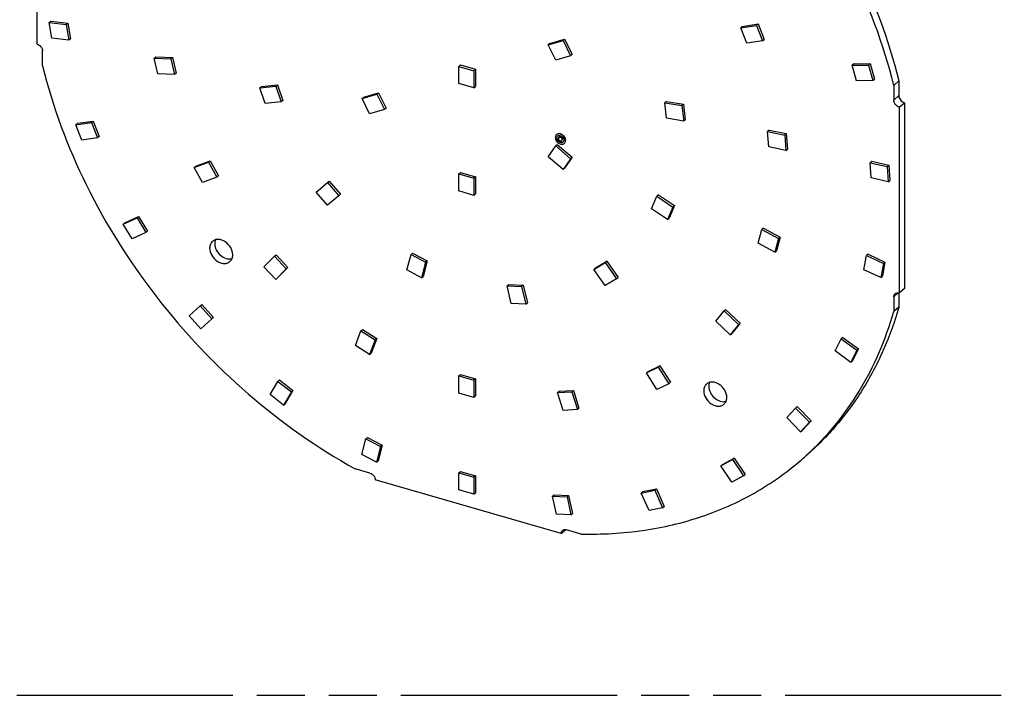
# Model space of a CAD drawing. Header units: millimetres. Extents: x 0 to 210, y 0 to 297.
# Tile 4 of 7: x 81 to 121, y 208 to 235. Entities that reach past the tile are written whole.
import ezdxf

# ---------------------------------------------------------------- set-up
doc = ezdxf.new("R2010")
doc.units = ezdxf.units.MM
doc.header["$LTSCALE"] = 19.36
doc.linetypes.add('PHANTOM', pattern=[0.8, 0.45, -0.05, 0.1, -0.05, 0.1, -0.05])
doc.layers.get('0').update_dxf_attribs({"linetype": 'CONTINUOUS'})
doc.layers.add('DEFAULT_3', color=7, linetype='PHANTOM')

msp = doc.modelspace()

# ---------------------------------------------------------------- linework, layer by layer
at = {"color": 7, "linetype": 'Continuous'}
for p, q in [((81.92914, 233.92175), (81.92914, 241.41286)), ((82.41576, 234.78712), (82.48076, 234.84341)), ((82.52106, 234.15972), (82.41576, 234.78712)), ((82.41576, 234.78712), (83.09804, 234.7105)), ((82.48076, 234.84341), (83.16304, 234.76679)), ((83.09804, 234.7105), (83.16304, 234.76679)), ((83.09804, 234.7105), (83.20334, 234.0831)), ((83.16304, 234.76679), (83.26834, 234.13939)), ((110.28766, 234.58165), (110.92212, 234.67682)), ((110.35266, 234.63794), (110.28766, 234.58165)), ((110.35266, 234.63794), (110.98712, 234.73311)), ((110.92212, 234.67682), (110.98712, 234.73311)), ((110.92212, 234.67682), (111.16565, 234.05136)), ((110.98712, 234.73311), (111.23065, 234.10766)), ((110.53119, 233.95619), (110.28766, 234.58165)), ((83.20334, 234.0831), (82.52106, 234.15972)), ((83.26834, 234.13939), (83.20334, 234.0831)), ((102.52556, 233.89372), (103.12556, 234.06692)), ((102.59056, 233.95001), (102.52556, 233.89372)), ((102.82866, 233.28122), (102.52556, 233.89372)), ((102.59056, 233.95001), (103.19056, 234.12322)), ((103.12556, 234.06692), (103.19056, 234.12322)), ((103.12556, 234.06692), (103.42866, 233.45442)), ((103.19056, 234.12322), (103.49366, 233.51072)), ((111.16565, 234.05136), (110.53119, 233.95619)), ((111.16565, 234.05136), (111.23065, 234.10766)), ((82.14023, 233.04719), (82.14023, 233.64974)), ((86.64382, 233.34998), (86.70882, 233.40627)), ((86.70882, 233.40627), (87.38044, 233.38248)), ((103.42866, 233.45442), (102.82866, 233.28122)), ((103.42866, 233.45442), (103.49366, 233.51072)), ((86.79265, 232.71935), (86.64382, 233.34998)), ((86.64382, 233.34998), (87.31544, 233.32618)), ((87.31544, 233.32618), (87.38044, 233.38248)), ((87.31544, 233.32618), (87.46426, 232.69556)), ((87.38044, 233.38248), (87.52926, 232.75185)), ((98.924, 233.02545), (98.989, 233.08174)), ((98.924, 232.33263), (98.924, 233.02545)), ((98.924, 233.02545), (99.53022, 232.85045)), ((98.989, 233.08174), (99.59522, 232.90674)), ((114.84455, 233.12868), (114.77955, 233.07239)), ((114.77955, 233.07239), (115.44329, 233.07941)), ((114.95334, 232.44145), (114.77955, 233.07239)), ((114.84455, 233.12868), (115.50829, 233.1357)), ((115.44329, 233.07941), (115.50829, 233.1357)), ((115.44329, 233.07941), (115.61708, 232.44847)), ((115.50829, 233.1357), (115.68208, 232.50476)), ((87.46426, 232.69556), (86.79265, 232.71935)), ((87.52926, 232.75185), (87.46426, 232.69556)), ((99.59522, 232.90674), (99.53022, 232.85045)), ((99.53022, 232.85045), (99.53022, 232.15763)), ((99.59522, 232.90674), (99.59522, 232.21392)), ((90.90033, 232.1627), (91.54816, 232.22128)), ((90.90033, 232.1627), (90.96533, 232.21899)), ((90.96533, 232.21899), (91.61316, 232.27758)), ((91.54816, 232.22128), (91.61316, 232.27758)), ((91.54816, 232.22128), (91.76306, 231.5924)), ((91.61316, 232.27758), (91.82806, 231.64869)), ((99.53022, 232.15763), (98.924, 232.33263)), ((99.53022, 232.15763), (99.59522, 232.21392)), ((115.61708, 232.44847), (114.95334, 232.44145)), ((115.61708, 232.44847), (115.68208, 232.50476)), ((116.45649, 232.2593), (116.66274, 232.43792)), ((116.45649, 232.2593), (116.45649, 231.66762)), ((116.66274, 232.43792), (116.66274, 231.84624)), ((91.11523, 231.53381), (90.90033, 232.1627)), ((95.02556, 231.72865), (95.62556, 231.90186)), ((95.09056, 231.78495), (95.69056, 231.95815)), ((95.62556, 231.90186), (95.69056, 231.95815)), ((95.62556, 231.90186), (95.92867, 231.28936)), ((95.69056, 231.95815), (95.99367, 231.34565)), ((91.76306, 231.5924), (91.11523, 231.53381)), ((91.82806, 231.64869), (91.76306, 231.5924)), ((95.02556, 231.72865), (95.09056, 231.78495)), ((95.32867, 231.11615), (95.02556, 231.72865)), ((107.29391, 231.61464), (107.22891, 231.55835)), ((107.22891, 231.55835), (107.91668, 231.4433)), ((107.30196, 230.93546), (107.22891, 231.55835)), ((107.29391, 231.61464), (107.98168, 231.4996)), ((107.91668, 231.4433), (107.98168, 231.4996)), ((107.91668, 231.4433), (107.98973, 230.82041)), ((107.98168, 231.4996), (108.05473, 230.87671)), ((116.67841, 231.38161), (116.88466, 231.56023)), ((116.88466, 231.56023), (116.88466, 224.0695)), ((95.92867, 231.28936), (95.32867, 231.11615)), ((95.99367, 231.34565), (95.92867, 231.28936)), ((116.67841, 231.38161), (116.67841, 223.89089)), ((83.48158, 230.67454), (84.11773, 230.76533)), ((83.48158, 230.67454), (83.54658, 230.73083)), ((83.7217, 230.04859), (83.48158, 230.67454)), ((83.54658, 230.73083), (84.18273, 230.82162)), ((84.11773, 230.76533), (84.18273, 230.82162)), ((84.11773, 230.76533), (84.35785, 230.13938)), ((84.18273, 230.82162), (84.42285, 230.19567)), ((107.98973, 230.82041), (107.30196, 230.93546)), ((107.98973, 230.82041), (108.05473, 230.87671)), ((102.86277, 230.27839), (102.86527, 230.28056)), ((111.4361, 230.4548), (111.3711, 230.3985)), ((111.3711, 230.3985), (112.06154, 230.25653)), ((111.42127, 229.77988), (111.3711, 230.3985)), ((111.4361, 230.4548), (112.12654, 230.31282)), ((112.06154, 230.25653), (112.12654, 230.31282)), ((112.06154, 230.25653), (112.11171, 229.63791)), ((112.12654, 230.31282), (112.17671, 229.6942)), ((84.35785, 230.13938), (83.7217, 230.04859)), ((84.42285, 230.19567), (84.35785, 230.13938)), ((102.89366, 229.87879), (102.82866, 229.8225)), ((102.89366, 229.87879), (103.49366, 229.35918)), ((102.96097, 230.165), (102.96347, 230.16717)), ((103.07554, 230.03272), (103.07804, 230.03488)), ((103.17374, 229.91933), (103.17624, 229.92149)), ((102.52556, 229.385), (102.82866, 229.8225)), ((102.82866, 229.8225), (103.42866, 229.30289)), ((112.11171, 229.63791), (111.42127, 229.77988)), ((112.11171, 229.63791), (112.17671, 229.6942)), ((88.259, 228.95336), (88.83899, 229.16489)), ((88.324, 229.00965), (88.90399, 229.22119)), ((88.83899, 229.16489), (88.90399, 229.22119)), ((88.83899, 229.16489), (89.17058, 228.56168)), ((88.90399, 229.22119), (89.23558, 228.61797)), ((103.12556, 228.86539), (102.52556, 229.385)), ((103.42866, 229.30289), (103.12556, 228.86539)), ((103.49366, 229.35918), (103.19056, 228.92168)), ((103.42866, 229.30289), (103.49366, 229.35918)), ((115.57148, 229.19971), (115.50648, 229.14342)), ((115.50648, 229.14342), (116.19813, 228.98402)), ((115.54171, 228.52806), (115.50648, 229.14342)), ((115.57148, 229.19971), (116.26313, 229.04031)), ((116.19813, 228.98402), (116.26313, 229.04031)), ((116.26313, 229.04031), (116.29836, 228.42495)), ((88.259, 228.95336), (88.324, 229.00965)), ((88.59059, 228.35015), (88.259, 228.95336)), ((98.924, 228.69532), (98.989, 228.75162)), ((98.924, 228.69532), (99.53022, 228.52032)), ((98.924, 228.0025), (98.924, 228.69532)), ((98.989, 228.75162), (99.59522, 228.57662)), ((103.12556, 228.86539), (103.19056, 228.92168)), ((116.19813, 228.98402), (116.23336, 228.36866)), ((89.17058, 228.56168), (88.59059, 228.35015)), ((89.23558, 228.61797), (89.17058, 228.56168)), ((93.17327, 227.95871), (93.63253, 228.34486)), ((93.63253, 228.34486), (93.69753, 228.40115)), ((93.63253, 228.34486), (94.08642, 227.81198)), ((93.69753, 228.40115), (94.15142, 227.86827)), ((99.59522, 228.57662), (99.53022, 228.52032)), ((99.53022, 228.52032), (99.53022, 227.8275)), ((99.59522, 228.57662), (99.59522, 227.8838)), ((116.23336, 228.36866), (115.54171, 228.52806)), ((116.23336, 228.36866), (116.29836, 228.42495)), ((93.62716, 227.42583), (93.17327, 227.95871)), ((94.15142, 227.86827), (94.08642, 227.81198)), ((99.53022, 227.8275), (98.924, 228.0025)), ((99.53022, 227.8275), (99.59522, 227.8838)), ((106.97106, 227.84413), (106.90606, 227.78784)), ((106.97106, 227.84413), (107.61889, 227.41152)), ((94.08642, 227.81198), (93.62716, 227.42583)), ((106.69117, 227.28302), (106.90606, 227.78784)), ((106.90606, 227.78784), (107.55389, 227.35523)), ((107.339, 226.85042), (106.69117, 227.28302)), ((107.55389, 227.35523), (107.339, 226.85042)), ((107.61889, 227.41152), (107.404, 226.90671)), ((107.55389, 227.35523), (107.61889, 227.41152)), ((85.39506, 226.66694), (85.95083, 226.92017)), ((85.39506, 226.66694), (85.46006, 226.72323)), ((85.75702, 226.07616), (85.39506, 226.66694)), ((85.46006, 226.72323), (86.01583, 226.97647)), ((85.95083, 226.92017), (86.01583, 226.97647)), ((85.95083, 226.92017), (86.31279, 226.32939)), ((86.01583, 226.97647), (86.37779, 226.38568)), ((107.339, 226.85042), (107.404, 226.90671)), ((86.31279, 226.32939), (85.75702, 226.07616)), ((86.37779, 226.38568), (86.31279, 226.32939)), ((110.98996, 225.90427), (111.13879, 226.44898)), ((111.20379, 226.50527), (111.13879, 226.44898)), ((111.13879, 226.44898), (111.8104, 226.08501)), ((111.20379, 226.50527), (111.8754, 226.1413)), ((111.66158, 225.54031), (110.98996, 225.90427)), ((111.8104, 226.08501), (111.66158, 225.54031)), ((111.8754, 226.1413), (111.72658, 225.5966)), ((111.8104, 226.08501), (111.8754, 226.1413)), ((96.9967, 225.44541), (97.0617, 225.5017)), ((97.0617, 225.5017), (97.65033, 225.18683)), ((111.66158, 225.54031), (111.72658, 225.5966)), ((91.06361, 224.95031), (91.48908, 225.37427)), ((91.48908, 225.37427), (91.55408, 225.43057)), ((91.48908, 225.37427), (91.96752, 224.86388)), ((91.55408, 225.43057), (92.03252, 224.92017)), ((96.83105, 224.8205), (96.9967, 225.44541)), ((96.9967, 225.44541), (97.58533, 225.13054)), ((97.58533, 225.13054), (97.41968, 224.50563)), ((97.65033, 225.18683), (97.48468, 224.56192)), ((97.65033, 225.18683), (97.58533, 225.13054)), ((104.3678, 224.844), (104.82169, 225.11483)), ((104.4328, 224.90029), (104.88669, 225.17112)), ((104.88669, 225.17112), (104.82169, 225.11483)), ((104.82169, 225.11483), (105.28095, 224.46352)), ((104.88669, 225.17112), (105.34595, 224.51982)), ((115.25088, 224.83177), (115.35618, 225.39838)), ((115.42118, 225.45467), (115.35618, 225.39838)), ((115.35618, 225.39838), (116.03847, 225.08108)), ((115.42118, 225.45467), (116.10347, 225.13737)), ((116.03847, 225.08108), (115.93317, 224.51447)), ((116.10347, 225.13737), (115.99817, 224.57076)), ((116.03847, 225.08108), (116.10347, 225.13737)), ((91.54206, 224.43991), (91.06361, 224.95031)), ((91.96752, 224.86388), (91.54206, 224.43991)), ((92.03252, 224.92017), (91.60706, 224.4962)), ((92.03252, 224.92017), (91.96752, 224.86388)), ((97.41968, 224.50563), (96.83105, 224.8205)), ((104.3678, 224.844), (104.4328, 224.90029)), ((104.82706, 224.1927), (104.3678, 224.844)), ((115.93317, 224.51447), (115.25088, 224.83177)), ((91.54206, 224.43991), (91.60706, 224.4962)), ((97.41968, 224.50563), (97.48468, 224.56192)), ((105.28095, 224.46352), (104.82706, 224.1927)), ((105.28095, 224.46352), (105.34595, 224.51982)), ((115.93317, 224.51447), (115.99817, 224.57076)), ((100.86889, 224.18266), (100.93389, 224.23895)), ((100.86889, 224.18266), (101.45752, 224.15768)), ((101.03454, 223.46211), (100.86889, 224.18266)), ((100.93389, 224.23895), (101.52252, 224.21397)), ((101.52252, 224.21397), (101.45752, 224.15768)), ((101.45752, 224.15768), (101.62318, 223.43713)), ((101.52252, 224.21397), (101.68818, 223.49343)), ((116.45649, 223.74112), (116.63808, 223.89837)), ((116.66274, 223.89438), (116.66274, 223.31956)), ((116.88466, 224.06951), (116.67841, 223.89089)), ((101.62318, 223.43713), (101.68818, 223.49343)), ((116.45649, 223.74112), (116.45649, 223.14094)), ((88.05518, 222.97637), (88.50056, 223.37848)), ((88.50056, 223.37848), (88.56556, 223.43478)), ((88.50056, 223.37848), (88.96492, 222.85473)), ((88.56556, 223.43478), (89.02992, 222.91102)), ((101.62318, 223.43713), (101.03454, 223.46211)), ((109.28364, 222.75554), (109.61523, 223.16731)), ((109.68023, 223.2236), (109.61523, 223.16731)), ((109.61523, 223.16731), (110.19522, 222.62092)), ((109.68023, 223.2236), (110.26022, 222.67721)), ((116.66274, 223.31956), (116.45649, 223.14094)), ((88.51953, 222.45261), (88.05518, 222.97637)), ((88.96492, 222.85473), (88.51953, 222.45261)), ((89.02992, 222.91102), (88.96492, 222.85473)), ((109.86363, 222.20915), (109.28364, 222.75554)), ((94.75225, 221.77651), (94.97711, 222.3669)), ((94.97711, 222.3669), (95.04211, 222.4232)), ((94.97711, 222.3669), (95.55051, 222.00462)), ((95.04211, 222.4232), (95.61551, 222.06091)), ((110.19522, 222.62092), (109.86363, 222.20915)), ((110.26022, 222.67721), (109.92863, 222.26544)), ((110.19522, 222.62092), (110.26022, 222.67721)), ((95.55051, 222.00462), (95.32564, 221.41422)), ((95.61551, 222.06091), (95.39064, 221.47051)), ((95.61551, 222.06091), (95.55051, 222.00462)), ((109.86363, 222.20915), (109.92863, 222.26544)), ((114.09637, 221.55461), (114.33649, 222.04192)), ((114.40149, 222.09821), (114.33649, 222.04192)), ((114.33649, 222.04192), (114.97265, 221.58385)), ((114.40149, 222.09821), (115.03765, 221.64014)), ((95.32564, 221.41422), (94.75225, 221.77651)), ((114.73252, 221.09654), (114.09637, 221.55461)), ((114.97265, 221.58385), (114.73252, 221.09654)), ((115.03765, 221.64014), (114.79752, 221.15283)), ((114.97265, 221.58385), (115.03765, 221.64014)), ((95.32564, 221.41422), (95.39064, 221.47051)), ((114.73252, 221.09654), (114.79752, 221.15283)), ((106.4867, 220.67255), (106.96514, 220.90672)), ((106.4867, 220.67255), (106.5517, 220.72884)), ((106.5517, 220.72884), (107.03014, 220.96301)), ((107.03014, 220.96301), (106.96514, 220.90672)), ((106.96514, 220.90672), (107.39061, 220.23711)), ((107.03014, 220.96301), (107.45561, 220.2934)), ((91.3205, 219.80185), (91.63137, 220.33127)), ((91.63137, 220.33127), (91.69637, 220.38756)), ((91.63137, 220.33127), (92.17313, 219.90286)), ((91.69637, 220.38756), (92.23813, 219.95916)), ((98.924, 220.55468), (98.989, 220.61097)), ((98.924, 220.55468), (99.53022, 220.37968)), ((98.924, 219.86186), (98.924, 220.55468)), ((98.989, 220.61097), (99.59522, 220.43597)), ((99.59522, 220.43597), (99.53022, 220.37968)), ((99.53022, 220.37968), (99.53022, 219.68686)), ((99.59522, 220.43597), (99.59522, 219.74315)), ((106.91217, 220.00294), (106.4867, 220.67255)), ((92.17313, 219.90286), (91.86227, 219.37344)), ((92.23813, 219.95916), (91.92727, 219.42974)), ((92.23813, 219.95916), (92.17313, 219.90286)), ((102.90371, 219.88193), (102.96871, 219.93823)), ((102.90371, 219.88193), (103.47711, 219.91317)), ((102.96871, 219.93823), (103.54211, 219.96946)), ((103.54211, 219.96946), (103.47711, 219.91317)), ((103.47711, 219.91317), (103.70198, 219.19294)), ((103.54211, 219.96946), (103.76698, 219.24923)), ((107.39061, 220.23711), (106.91217, 220.00294)), ((107.39061, 220.23711), (107.45561, 220.2934)), ((91.86227, 219.37344), (91.3205, 219.80185)), ((99.53022, 219.68686), (98.924, 219.86186)), ((99.53022, 219.68686), (99.59522, 219.74315)), ((103.12858, 219.16171), (102.90371, 219.88193)), ((91.86227, 219.37344), (91.92727, 219.42974)), ((103.70198, 219.19294), (103.12858, 219.16171)), ((103.70198, 219.19294), (103.76698, 219.24923)), ((112.14143, 218.8733), (112.50339, 219.25511)), ((112.56839, 219.3114), (112.50339, 219.25511)), ((112.50339, 219.25511), (113.05916, 218.68101)), ((112.56839, 219.3114), (113.12416, 218.7373)), ((112.6972, 218.2992), (112.14143, 218.8733)), ((113.12416, 218.7373), (112.7622, 218.35549)), ((113.05916, 218.68101), (113.12416, 218.7373)), ((113.05916, 218.68101), (112.6972, 218.2992)), ((112.6972, 218.2992), (112.7622, 218.35549)), ((95.02015, 217.38173), (95.17986, 218.00979)), ((95.17986, 218.00979), (95.24486, 218.06608)), ((95.17986, 218.00979), (95.76975, 217.69976)), ((95.24486, 218.06608), (95.83475, 217.75605)), ((95.76975, 217.69976), (95.61004, 217.0717)), ((95.83475, 217.75605), (95.67504, 217.12799)), ((95.83475, 217.75605), (95.76975, 217.69976)), ((95.61004, 217.0717), (95.02015, 217.38173)), ((95.61004, 217.0717), (95.67504, 217.12799)), ((109.48931, 216.92984), (109.95366, 217.18551)), ((109.55431, 216.98614), (110.01866, 217.2418)), ((110.01866, 217.2418), (109.95366, 217.18551)), ((109.95366, 217.18551), (110.39905, 216.52625)), ((110.01866, 217.2418), (110.46405, 216.58254)), ((112.902, 217.31883), (112.92223, 217.33822)), ((112.902, 217.31883), (112.92276, 217.33763)), ((95.34161, 216.63733), (94.73918, 216.81124)), ((109.48931, 216.92984), (109.55431, 216.98614)), ((109.93469, 216.27058), (109.48931, 216.92984)), ((103.04933, 214.1958), (95.55812, 216.35832)), ((98.924, 216.64674), (98.989, 216.70304)), ((98.924, 216.64674), (99.53022, 216.47174)), ((98.924, 215.95392), (98.924, 216.64674)), ((98.989, 216.70304), (99.59522, 216.52804)), ((99.59522, 216.52804), (99.53022, 216.47174)), ((99.53022, 216.47174), (99.53022, 215.77892)), ((99.59522, 216.52804), (99.59522, 215.83521)), ((110.39905, 216.52625), (109.93469, 216.27058)), ((110.39905, 216.52625), (110.46405, 216.58254)), ((99.53022, 215.77892), (98.924, 215.95392)), ((106.28109, 215.83025), (106.82285, 215.94587)), ((106.34609, 215.88654), (106.88785, 216.00216)), ((106.88785, 216.00216), (106.82285, 215.94587)), ((106.82285, 215.94587), (107.13372, 215.23696)), ((106.88785, 216.00216), (107.19872, 215.29326)), ((99.53022, 215.77892), (99.59522, 215.83521)), ((102.69638, 215.70586), (102.76138, 215.76215)), ((102.69638, 215.70586), (103.28626, 215.67536)), ((102.85614, 214.98559), (102.69638, 215.70586)), ((102.76138, 215.76215), (103.35126, 215.73165)), ((103.35126, 215.73165), (103.28626, 215.67536)), ((103.28626, 215.67536), (103.44602, 214.95509)), ((103.35126, 215.73165), (103.51102, 215.01138)), ((106.28109, 215.83025), (106.34609, 215.88654)), ((106.59196, 215.12135), (106.28109, 215.83025)), ((107.13372, 215.23696), (106.59196, 215.12135)), ((107.13372, 215.23696), (107.19872, 215.29326)), ((103.44602, 214.95509), (102.85614, 214.98559)), ((103.44602, 214.95509), (103.51102, 215.01138)), ((103.04933, 214.1958), (103.23473, 214.35635)), ((103.85754, 214.17899), (103.26584, 214.3498))]:
    msp.add_line(p, q, dxfattribs=at)
at = {"color": 9, "linetype": 'Continuous'}
msp.add_line((116.66274, 231.84624), (116.45649, 231.66762), dxfattribs=at)
at = {"color": 7, "linetype": 'Continuous'}
for centre, radius, start, end in [((102.95199, 230.17565), 0.13607, 130.970467, 144.944952), ((102.9723, 230.15187), 0.09233, 120.130702, 130.872066), ((103.06453, 230.04542), 0.09181, 310.894486, 312.944566), ((105.17145, 225.87171), 11.5288, 310.892978, 312.108937)]:
    msp.add_arc(centre, radius, start, end, dxfattribs=at)
for points, knots in [([(116.45649, 232.2593), (116.04677, 233.91951), (114.81329, 237.21331), (111.98059, 241.70152), (108.30522, 245.58638), (105.38904, 247.6462), (103.85754, 248.49525)], [0, 0, 0, 0, 0.24340013, 0.49603628, 0.75075233, 1, 1, 1, 1]), ([(104.06379, 248.67387), (105.59529, 247.82482), (108.51147, 245.765), (112.18684, 241.88014), (115.01954, 237.39193), (116.25302, 234.09813), (116.66274, 232.43792)], [0, 0, 0, 0, 0.24924767, 0.50396372, 0.75659987, 1, 1, 1, 1]), ([(81.92914, 233.92175), (81.98757, 233.90489), (82.0911, 233.829), (82.14023, 233.70913), (82.14023, 233.64974)], [0, 0, 0, 0, 0.50591104, 1, 1, 1, 1]), ([(82.14023, 233.04719), (82.54995, 231.38697), (83.78344, 228.09318), (86.61613, 223.60496), (90.29151, 219.72011), (93.20768, 217.66028), (94.73918, 216.81124)], [0, 0, 0, 0, 0.24340012, 0.49603627, 0.75075233, 1, 1, 1, 1]), ([(116.66274, 231.84624), (116.66274, 231.7838), (116.71438, 231.65777), (116.82323, 231.57797), (116.88466, 231.56023)], [0, 0, 0, 0, 0.49408449, 1, 1, 1, 1]), ([(116.67841, 231.38162), (116.61698, 231.39936), (116.50813, 231.47915), (116.45649, 231.60518), (116.45649, 231.66762)], [0, 0, 0, 0, 0.50591538, 1, 1, 1, 1]), ([(102.84061, 230.2538), (102.836, 230.24724), (102.81911, 230.21815), (102.81257, 230.18372), (102.81257, 230.15823)], [0, 0, 0, 0, 0.23936997, 1, 1, 1, 1]), ([(103.22394, 230.03948), (103.22394, 230.08385), (103.19458, 230.17568), (103.11368, 230.26175), (103.03183, 230.30332), (102.96928, 230.31603), (102.91019, 230.30893), (102.87646, 230.29025), (102.86278, 230.27839)], [0, 0, 0, 0, 0.25693793, 0.5308013, 0.66202427, 0.78361988, 0.89511915, 1, 1, 1, 1]), ([(102.87542, 230.28852), (102.88988, 230.29879), (102.92444, 230.31405), (103.00487, 230.31834), (103.10862, 230.27395), (103.19859, 230.17388), (103.22644, 230.08465), (103.22644, 230.04165)], [0, 0, 0, 0, 0.10549562, 0.21841997, 0.47101347, 0.74426979, 1, 1, 1, 1]), ([(102.92595, 230.23173), (102.94704, 230.24397), (103.00419, 230.25107), (103.08208, 230.21359), (103.14113, 230.14606), (103.15898, 230.08676), (103.15898, 230.05823)], [0, 0, 0, 0, 0.21781047, 0.47249801, 0.74526192, 1, 1, 1, 1]), ([(102.81257, 230.15823), (102.81257, 230.11387), (102.84194, 230.02204), (102.92283, 229.93597), (103.00468, 229.8944), (103.06723, 229.88169), (103.12632, 229.88879), (103.16005, 229.90747), (103.17373, 229.91933)], [0, 0, 0, 0, 0.25693793, 0.5308013, 0.66202427, 0.78361988, 0.89511915, 1, 1, 1, 1]), ([(102.87753, 230.13948), (102.87753, 230.1553), (102.88266, 230.18619), (102.90085, 230.21214), (102.91188, 230.22169)], [0, 0, 0, 0, 0.52007198, 1, 1, 1, 1]), ([(103.12463, 229.97602), (103.11527, 229.96791), (103.0922, 229.95513), (103.03636, 229.94842), (102.96233, 229.97703), (102.89778, 230.04623), (102.87753, 230.10913), (102.87753, 230.13948)], [0, 0, 0, 0, 0.10512119, 0.21688052, 0.46793375, 0.74244604, 1, 1, 1, 1]), ([(102.88003, 230.14165), (102.88003, 230.11164), (102.89975, 230.04937), (102.96356, 229.9807), (103.04681, 229.94586), (103.10517, 229.96043), (103.12461, 229.97609)], [0, 0, 0, 0, 0.25782581, 0.53289525, 0.78548408, 1, 1, 1, 1]), ([(102.94248, 230.12073), (102.94248, 230.10439), (102.95334, 230.07048), (102.9883, 230.03339), (103.03382, 230.015), (103.06531, 230.02387), (103.07554, 230.03272)], [0, 0, 0, 0, 0.25856761, 0.53410162, 0.78612878, 1, 1, 1, 1]), ([(102.96097, 230.165), (102.95428, 230.15921), (102.94734, 230.14857), (102.94428, 230.13696), (102.94369, 230.13387)], [0, 0, 0, 0, 0.73746061, 1, 1, 1, 1]), ([(103.09403, 230.07698), (103.09403, 230.09333), (103.08317, 230.12724), (103.04821, 230.16433), (103.00269, 230.18272), (102.9712, 230.17385), (102.96097, 230.165)], [0, 0, 0, 0, 0.25856761, 0.53410162, 0.78612878, 1, 1, 1, 1]), ([(102.98266, 230.17753), (103.00791, 230.18492), (103.06845, 230.16222), (103.09653, 230.10767), (103.09653, 230.07915)], [0, 0, 0, 0, 0.479857, 1, 1, 1, 1]), ([(103.07554, 230.03272), (103.07849, 230.03527), (103.08957, 230.04741), (103.09403, 230.0646), (103.09403, 230.07698)], [0, 0, 0, 0, 0.23993974, 1, 1, 1, 1]), ([(103.15898, 230.05823), (103.15898, 230.04298), (103.15421, 230.01323), (103.13739, 229.98782), (103.12708, 229.97822)], [0, 0, 0, 0, 0.51984488, 1, 1, 1, 1]), ([(103.17373, 229.91933), (103.18985, 229.9333), (103.21644, 229.97123), (103.22394, 230.01637), (103.22394, 230.03948)], [0, 0, 0, 0, 0.47995595, 1, 1, 1, 1]), ([(88.99261, 225.9737), (88.95611, 225.9421), (88.89597, 225.85623), (88.87899, 225.75407), (88.87899, 225.70176)], [0, 0, 0, 0, 0.47997684, 1, 1, 1, 1]), ([(89.80997, 225.43301), (89.80997, 225.53342), (89.74353, 225.74125), (89.56046, 225.93605), (89.37521, 226.03011), (89.23365, 226.05888), (89.0999, 226.04281), (89.02359, 226.00053), (88.99261, 225.9737)], [0, 0, 0, 0, 0.25693362, 0.53080009, 0.66202482, 0.78362253, 0.89512193, 1, 1, 1, 1]), ([(89.11634, 226.03868), (89.11116, 226.02673), (89.0925, 225.97598), (89.08524, 225.92135), (89.08524, 225.88038)], [0, 0, 0, 0, 0.24124209, 1, 1, 1, 1]), ([(89.08524, 225.88038), (89.08524, 225.79476), (89.13411, 225.61631), (89.30147, 225.40204), (89.52847, 225.26618), (89.704, 225.25396), (89.77867, 225.27435)], [0, 0, 0, 0, 0.24921928, 0.51733677, 0.77470551, 1, 1, 1, 1]), ([(88.87899, 225.70176), (88.87899, 225.60136), (88.94544, 225.39353), (89.12851, 225.19873), (89.31375, 225.10467), (89.45532, 225.0759), (89.58906, 225.09197), (89.66537, 225.13425), (89.69636, 225.16108)], [0, 0, 0, 0, 0.25693362, 0.53080009, 0.66202482, 0.78362253, 0.89512193, 1, 1, 1, 1]), ([(89.69636, 225.16108), (89.73286, 225.19268), (89.79299, 225.27855), (89.80997, 225.38071), (89.80997, 225.43301)], [0, 0, 0, 0, 0.47997684, 1, 1, 1, 1]), ([(116.51055, 223.86265), (116.53151, 223.88081), (116.58832, 223.90579), (116.64878, 223.89944), (116.67841, 223.89089)], [0, 0, 0, 0, 0.47351599, 1, 1, 1, 1]), ([(116.45649, 223.74112), (116.45737, 223.76458), (116.46655, 223.81022), (116.49406, 223.84836), (116.51055, 223.86265)], [0, 0, 0, 0, 0.51839308, 1, 1, 1, 1]), ([(112.92276, 217.33763), (113.33717, 217.71403), (114.11617, 218.53291), (115.10289, 219.92622), (115.89988, 221.47059), (116.29313, 222.57332), (116.45649, 223.14094)], [0, 0, 0, 0, 0.24420693, 0.49098454, 0.74234537, 1, 1, 1, 1]), ([(116.66274, 223.31956), (116.49284, 222.72921), (116.08102, 221.58348), (115.23914, 219.98461), (114.19252, 218.55095), (113.36505, 217.7164), (112.92501, 217.33532)], [0, 0, 0, 0, 0.25777567, 0.50906093, 0.75573259, 1, 1, 1, 1]), ([(109.72855, 219.68301), (109.72855, 219.78342), (109.66211, 219.99125), (109.47904, 220.18605), (109.2938, 220.28011), (109.15223, 220.30888), (109.01849, 220.29281), (108.94217, 220.25053), (108.91119, 220.2237)], [0, 0, 0, 0, 0.25693362, 0.53080009, 0.66202482, 0.78362253, 0.89512193, 1, 1, 1, 1]), ([(108.91119, 220.2237), (108.87469, 220.1921), (108.81456, 220.10623), (108.79758, 220.00407), (108.79758, 219.95176)], [0, 0, 0, 0, 0.47997684, 1, 1, 1, 1]), ([(108.79758, 219.95176), (108.79758, 219.85136), (108.86402, 219.64353), (109.04709, 219.44873), (109.23234, 219.35467), (109.3739, 219.3259), (109.50764, 219.34197), (109.58396, 219.38425), (109.61494, 219.41108)], [0, 0, 0, 0, 0.25693362, 0.53080009, 0.66202482, 0.78362253, 0.89512193, 1, 1, 1, 1]), ([(109.03492, 220.28868), (109.02975, 220.27673), (109.01108, 220.22598), (109.00383, 220.17135), (109.00383, 220.13038)], [0, 0, 0, 0, 0.24124209, 1, 1, 1, 1]), ([(109.00383, 220.13038), (109.00383, 220.04476), (109.05269, 219.86631), (109.22005, 219.65204), (109.44706, 219.51618), (109.62259, 219.50396), (109.69725, 219.52435)], [0, 0, 0, 0, 0.24921928, 0.51733677, 0.77470551, 1, 1, 1, 1]), ([(109.61494, 219.41108), (109.65144, 219.44268), (109.71158, 219.52855), (109.72855, 219.63071), (109.72855, 219.68301)], [0, 0, 0, 0, 0.47997684, 1, 1, 1, 1]), ([(103.85754, 214.17899), (104.69281, 214.15982), (106.33789, 214.2505), (108.70512, 214.80278), (110.86603, 215.75823), (112.13948, 216.65504), (112.71876, 217.1567)], [0, 0, 0, 0, 0.26238321, 0.51463853, 0.7593421, 1, 1, 1, 1]), ([(95.34162, 216.63733), (95.40154, 216.62003), (95.50774, 216.54219), (95.55812, 216.41924), (95.55812, 216.35832)], [0, 0, 0, 0, 0.505913, 1, 1, 1, 1]), ([(103.10218, 214.32228), (103.12262, 214.33998), (103.17801, 214.36433), (103.23696, 214.35814), (103.26585, 214.3498)], [0, 0, 0, 0, 0.47350755, 1, 1, 1, 1]), ([(103.04933, 214.1958), (103.04933, 214.22013), (103.05723, 214.26765), (103.08521, 214.30757), (103.10218, 214.32228)], [0, 0, 0, 0, 0.52005304, 1, 1, 1, 1])]:
    msp.add_open_spline(points, degree=3, knots=knots, dxfattribs=at)
msp.add_open_spline([(102.94369, 230.13387), (102.94287, 230.12955), (102.94248, 230.12513), (102.94248, 230.12073)], degree=3, dxfattribs=at)
at = {"layer": 'DEFAULT_3', "color": 91, "linetype": 'PHANTOM', "true_color": 0x80ff80}
msp.add_line((50.12864, 207.68), (150.12864, 207.68), dxfattribs=at)

doc.saveas('drawing.dxf')
